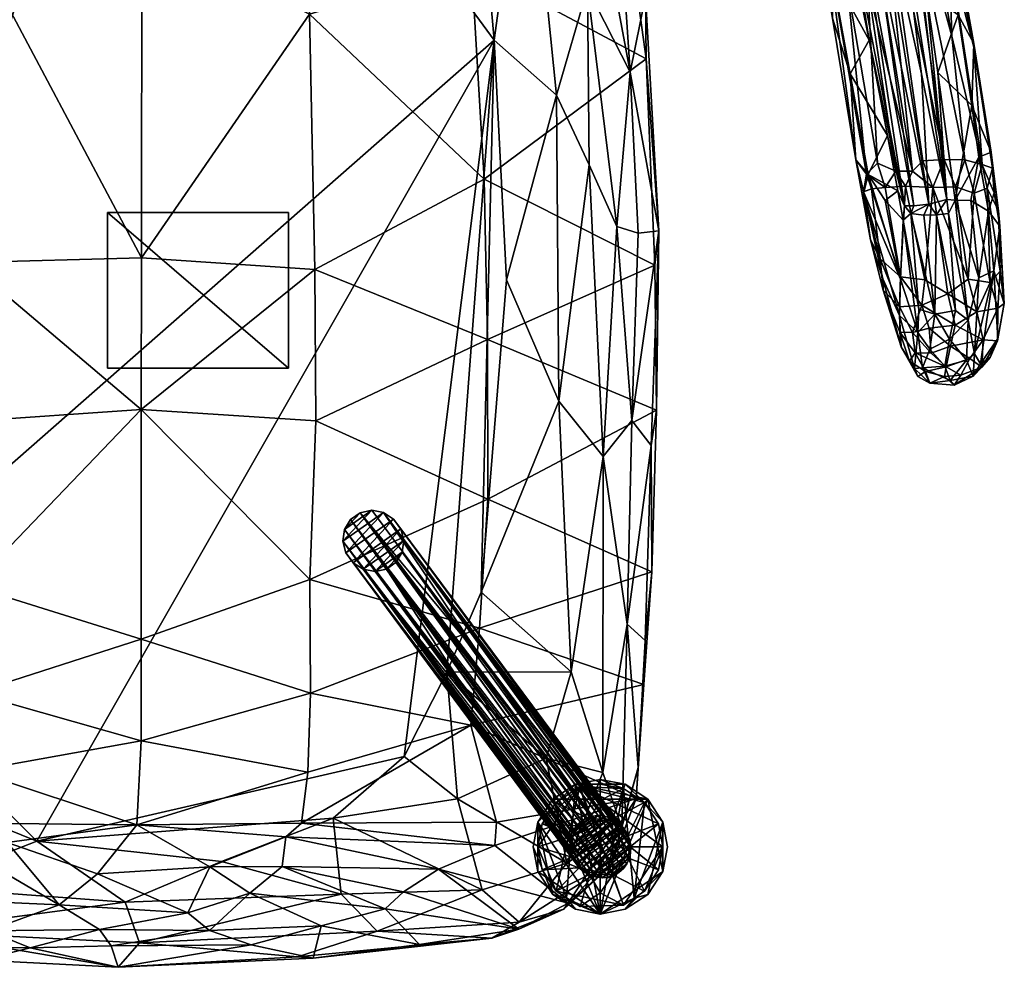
# Model space of a CAD drawing. Header units: inches. Extents: x -10.8 to 10.9, y -13 to 13.
# Tile 2 of 10: x -1.5 to 10.9, y -13 to -1.1. Entities that reach past the tile are written whole.
import ezdxf

# ---------------------------------------------------------------- set-up
doc = ezdxf.new("R2010")
doc.units = ezdxf.units.IN
doc.layers.get('0').update_dxf_attribs({"true_color": 0xc2ced6})

msp = doc.modelspace()

# ---------------------------------------------------------------- meshes
mesh = msp.add_polyface()
corners = [(-6.083, -0.849, 13.627), (-5.519, 2.624, 13.2), (-5.5, 0.908, 12.94), (-5.233, -1.667, 12.766), (-4.913, 2.165, 12.542), (-4.205, 1.477, 12.223), (-5.844, -1.896, 13.27), (-5.146, -3.998, 12.892), (-6.402, -4.011, 14.313), (-6.356, -1.11, 14.251), (-6.219, -3.216, 13.848), (-6.237, -6.542, 14.163), (-5.858, -4.99, 13.475), (-4.439, -2.116, 12.441), (-4.421, -5.802, 12.731), (-5.76, 2.851, 13.714), (-2.186, -6.163, 15.937), (-2.184, -4.161, 15.663), (-4.333, -4.915, 15.493), (-4.282, -1.473, 14.967), (-3.895, 2.205, 14.398), (-5.997, 1.156, 14.121), (0.008, 0.051, 15.098), (-2.074, -0.19, 15.047), (0.003, -4.103, 15.747), (-6.343, -1.619, 14.536), (-6.455, -4.228, 14.929), (-6.502, -5.746, 14.886), (-6.473, -3.127, 14.616), (0.106, 4.549, 12.033), (4.44, -1.364, 12.395), (-3.999, -8.772, 12.848), (-6.461, -5.696, 15.127), (0, -6.012, 16.016), (-0.29, 1.951, 14.772)]
mesh.append_faces([[corners[k] for k in face] for face in [(0, 1, 2), (3, 4, 5), (6, 2, 3), (0, 2, 6), (3, 7, 6), (8, 9, 10), (11, 10, 12), (13, 14, 7), (0, 9, 15), (16, 17, 18), (19, 18, 17), (20, 21, 19), (22, 23, 24), (19, 25, 26), (15, 9, 21), (27, 26, 28), (8, 27, 28), (26, 25, 28), (28, 25, 9), (21, 9, 25), (9, 8, 28), (29, 30, 31), (2, 4, 3), (10, 0, 6), (3, 13, 7), (9, 0, 10), (10, 6, 12), (8, 10, 11), (5, 13, 3), (19, 17, 23), (18, 26, 32), (19, 21, 25), (29, 31, 13), (7, 12, 6), (20, 19, 23), (17, 33, 24), (23, 17, 24), (23, 22, 34), (19, 26, 18)]], dxfattribs={"vtx0": -1, "vtx1": -1, "vtx2": -1})
mesh = msp.add_polyface()
corners = [(-3.9, 3.864, 12.459), (-2.487, 4.142, 12.17), (-3.386, 3.25, 12.112), (-1.783, 3.973, 15.755), (-0.041, 3.869, 15.78), (-0.614, 4.001, 16.038), (-2.119, 2.155, 14.644), (-0.809, 2.711, 14.811), (-2.068, 2.837, 14.734), (-2.739, 3.759, 15.17), (-0.768, 3.669, 15.457), (-2.355, 3.395, 14.956), (-0.736, 3.298, 15.127), (-3.895, 2.205, 14.398), (-3.767, 4.189, 15.365), (-2.391, 4.185, 16.121), (-3.618, 3.325, 14.605), (-4.09, 2.862, 14.358), (-4.418, 3.931, 14.688), (0.003, 3.696, 15.515), (0.003, 2.555, 14.806), (-0.059, 2.835, 14.883), (-0.29, 1.951, 14.772), (-0.732, 4.201, 17.365), (-0.864, 4.101, 16.394), (0.003, 4.144, 16.906), (0.552, 4.09, 16.396), (-2.074, -0.19, 15.047), (0.106, 4.549, 12.033), (-1.156, 4.498, 12.083), (-4.205, 1.477, 12.223), (-4.439, -2.116, 12.441), (-2.243, 4.252, 16.878), (0.781, 4.207, 17.416)]
mesh.append_faces([[corners[k] for k in face] for face in [(0, 1, 2), (3, 4, 5), (6, 7, 8), (9, 10, 3), (11, 12, 9), (13, 6, 8), (14, 3, 15), (16, 11, 9), (17, 8, 16), (18, 9, 14), (19, 10, 12), (7, 20, 21), (7, 22, 20), (23, 24, 25), (26, 24, 5), (19, 4, 10), (6, 27, 22), (28, 2, 29), (2, 1, 29), (30, 28, 31), (10, 4, 3), (7, 12, 8), (5, 24, 15), (3, 5, 15), (22, 7, 6), (15, 24, 32), (12, 10, 9), (8, 12, 11), (13, 8, 17), (9, 3, 14), (8, 11, 16), (16, 9, 18), (13, 27, 6), (28, 30, 2), (12, 7, 21), (23, 25, 33), (4, 26, 5), (25, 24, 26)]], dxfattribs={"vtx0": -1, "vtx1": -1, "vtx2": -1})
mesh = msp.add_polyface()
corners = [(0.106, 4.549, 12.033), (1.755, 4.319, 12.089), (3.526, 3.075, 12.124), (2.595, 4.061, 15.64), (1.85, 4.184, 16.39), (1.151, 3.954, 15.841), (2.868, 3.858, 15.263), (4.203, 4.372, 15.46), (1.339, 3.549, 15.255), (3.187, 3.578, 14.872), (3.149, 3.096, 14.629), (1.497, 2.998, 14.883), (3.265, 2.622, 14.515), (1.394, 2.43, 14.728), (4.644, 2.931, 14.212), (3.604, 2.083, 14.472), (-0.736, 3.298, 15.127), (-0.059, 2.835, 14.883), (0.003, 2.555, 14.806), (1.011, 1.918, 14.765), (4.114, 3.042, 12.299), (3.407, 3.816, 12.279), (4.416, 3.732, 12.668), (4.196, 1.406, 12.228), (-0.29, 1.951, 14.772), (4.156, -0.427, 14.814), (2.003, 1.615, 14.742), (0.008, 0.051, 15.098), (4.44, -1.364, 12.395), (0.552, 4.09, 16.396), (4.493, 4.227, 14.988), (3.953, 4.402, 12.803), (0.003, 3.696, 15.515), (-0.041, 3.869, 15.78), (4.464, 3.817, 14.596)]
mesh.append_faces([[corners[k] for k in face] for face in [(0, 1, 2), (3, 4, 5), (6, 7, 3), (6, 3, 8), (9, 6, 8), (10, 9, 11), (12, 10, 11), (12, 11, 13), (14, 10, 12), (15, 12, 13), (12, 15, 14), (16, 11, 8), (17, 13, 11), (13, 18, 19), (20, 21, 22), (2, 1, 21), (20, 23, 2), (19, 18, 24), (25, 15, 26), (24, 27, 26), (24, 26, 19), (26, 15, 19), (23, 28, 0), (23, 0, 2), (4, 29, 5), (30, 6, 9), (9, 8, 11), (15, 13, 19), (18, 13, 17), (17, 11, 16), (2, 21, 20), (21, 31, 22), (3, 5, 8), (32, 8, 5), (8, 32, 16), (32, 5, 33), (33, 5, 29), (34, 9, 10)]], dxfattribs={"vtx0": -1, "vtx1": -1, "vtx2": -1})
mesh = msp.add_polyface()
corners = [(6.461, -4.194, 14.924), (6.482, -6.018, 15.159), (6.509, -3.763, 14.632), (6.35, -1.597, 14.532), (6.341, -0.811, 14.245), (5.914, 1.557, 14.072), (5.747, 2.859, 13.711), (5.998, 0.507, 13.648), (5.222, -2.055, 12.789), (4.44, -1.364, 12.395), (4.849, 1.637, 12.487), (5.635, -2.934, 13.125), (5.612, -0.708, 13.009), (5.983, -3.707, 13.52), (5.81, -6.6, 13.596), (6.149, -1.766, 13.677), (5.556, 1.43, 13.027), (6.249, -3.79, 13.925), (6.171, -6.15, 14.004), (4.596, -4.38, 12.661), (4.314, -3.113, 15.222), (2.116, -1.039, 15.179), (2.184, -4.247, 15.676), (0.008, 0.051, 15.098), (0.003, -4.103, 15.747), (4.356, -5.13, 15.52), (4.156, -0.427, 14.814), (3.604, 2.083, 14.472), (4.276, -8.309, 12.903), (4.196, 1.406, 12.228), (5.251, -5.907, 13.134), (2.003, 1.615, 14.742), (0, -6.012, 16.016)]
mesh.append_faces([[corners[k] for k in face] for face in [(0, 1, 2), (0, 2, 3), (2, 4, 3), (4, 5, 3), (6, 4, 7), (8, 9, 10), (11, 8, 12), (13, 14, 11), (13, 11, 12), (15, 13, 12), (15, 12, 16), (17, 2, 18), (2, 17, 15), (19, 9, 8), (20, 21, 22), (23, 24, 21), (20, 25, 0), (26, 20, 3), (27, 26, 5), (9, 19, 28), (9, 29, 10), (30, 19, 8), (30, 8, 11), (8, 10, 12), (17, 13, 15), (18, 13, 17), (15, 16, 7), (2, 15, 4), (15, 7, 4), (16, 12, 10), (20, 22, 25), (26, 21, 20), (24, 22, 21), (23, 21, 31), (25, 1, 0), (20, 0, 3), (26, 3, 5), (26, 31, 21), (32, 22, 24)]], dxfattribs={"vtx0": -1, "vtx1": -1, "vtx2": -1})
mesh = msp.add_polyface()
corners = [(8.524, -0.087, 23.274), (8.325, 0.951, 23.259), (8.479, 0.493, 21.784), (8.311, 1.191, 21.727), (8.071, 2.005, 23.241), (8.701, 0.713, 20.259), (8.887, -0.051, 20.38), (8.153, 1.716, 21.679), (8.511, 1.316, 20.171), (9.282, 1.502, 19.951), (9.498, 1.237, 20.193), (9.555, 0.266, 20.137), (8.812, 1.226, 19.869), (8.88, 1.536, 19.765), (9.23, -0.062, 20.07), (8.7, 1.103, 20.019), (9.098, -0.11, 20.144), (8.345, 2.026, 19.827), (8.964, -0.165, 20.309), (9.939, 1.389, 22.79), (9.889, 1.163, 21.673), (9.873, 1.653, 23.146), (10.124, 0.525, 22.905), (10.155, 0.348, 23.104), (10.22, -0.021, 22.76), (10.275, -0.307, 23.19), (10.08, 0.145, 21.76), (10.184, -0.473, 21.835), (9.712, 0.223, 20.314), (9.746, 1.321, 23.544), (10.161, -0.253, 23.512), (9.901, 1.358, 23.309), (8.698, 1.576, 23.706), (9.134, -0.661, 23.839), (8.876, 2.07, 23.732), (8.877, -0.663, 23.698), (8.49, 1.539, 23.593), (8.301, 1.459, 23.411), (8.632, -0.233, 23.478), (8.696, -1.087, 23.311), (10.472, -1.454, 23.38), (9.203, 0.987, 19.883), (9.584, 0.935, 23.728), (10.196, -1.314, 23.735), (9.228, 1.371, 23.774), (9.7, -3.014, 24.015), (8.681, -0.502, 21.853)]
mesh.append_faces([[corners[k] for k in face] for face in [(0, 1, 2), (3, 1, 4), (1, 3, 2), (2, 5, 6), (5, 2, 3), (7, 8, 3), (9, 10, 11), (12, 13, 14), (15, 12, 16), (8, 17, 15), (18, 6, 5), (18, 5, 15), (19, 20, 21), (21, 22, 19), (22, 21, 23), (24, 23, 25), (22, 26, 20), (23, 24, 26), (27, 28, 26), (29, 30, 31), (32, 33, 34), (32, 35, 33), (36, 35, 32), (37, 35, 36), (37, 38, 35), (37, 39, 38), (23, 21, 40), (1, 37, 4), (13, 41, 14), (12, 14, 16), (15, 16, 18), (17, 12, 15), (26, 22, 23), (20, 26, 28), (31, 40, 21), (1, 0, 37), (41, 9, 11), (42, 43, 29), (0, 39, 37), (8, 15, 5), (44, 34, 45), (0, 2, 46), (2, 6, 46), (5, 3, 8), (10, 28, 11), (22, 20, 19), (20, 28, 10)]], dxfattribs={"vtx0": -1, "vtx1": -1, "vtx2": -1})
mesh = msp.add_polyface()
corners = [(8.681, -0.502, 21.853), (8.887, -0.051, 20.38), (9.157, -1.366, 20.587), (9.098, -0.11, 20.144), (9.23, -0.062, 20.07), (9.718, -3.447, 20.734), (9.203, 0.987, 19.883), (9.906, -3.428, 20.676), (9.712, 0.223, 20.314), (9.872, -0.756, 20.51), (10.132, -3.37, 20.758), (10.018, -1.772, 20.669), (8.964, -0.165, 20.309), (9.6, -3.45, 20.837), (10.275, -0.307, 23.19), (10.184, -0.473, 21.835), (10.22, -0.021, 22.76), (10.473, -1.406, 23.25), (10.275, -1.044, 21.889), (10.445, -2.187, 22.003), (10.08, 0.145, 21.76), (9.584, 0.935, 23.728), (10.36, -2.868, 23.893), (10.196, -1.314, 23.735), (10.097, -2.867, 23.999), (9.829, -2.88, 24.023), (9.228, 1.371, 23.774), (9.7, -3.014, 24.015), (8.877, -0.663, 23.698), (9.259, -2.91, 23.828), (9.134, -0.661, 23.839), (8.632, -0.233, 23.478), (9.12, -3.05, 23.655), (8.989, -2.868, 23.412), (10.472, -1.454, 23.38), (10.155, 0.348, 23.104), (10.689, -2.775, 23.332), (9.812, -1.787, 20.431), (9.555, 0.266, 20.137), (10.161, -0.253, 23.512), (9.901, 1.358, 23.309), (10.577, -2.93, 23.722), (9.746, 1.321, 23.544), (8.876, 2.07, 23.732), (9.492, -3.011, 23.957), (8.696, -1.087, 23.311), (8.915, -1.788, 21.976), (9.387, -2.564, 20.782), (8.524, -0.087, 23.274)]
mesh.append_faces([[corners[k] for k in face] for face in [(0, 1, 2), (3, 4, 5), (4, 6, 7), (8, 9, 10), (11, 10, 9), (12, 13, 2), (12, 2, 1), (14, 15, 16), (14, 17, 18), (19, 18, 17), (18, 11, 9), (16, 15, 20), (8, 15, 9), (21, 22, 23), (21, 24, 22), (25, 26, 27), (28, 29, 30), (31, 32, 28), (31, 33, 32), (14, 34, 17), (14, 35, 34), (36, 17, 34), (6, 37, 7), (12, 3, 13), (6, 38, 37), (39, 34, 40), (41, 34, 39), (23, 39, 42), (26, 24, 21), (30, 27, 43), (29, 44, 30), (32, 29, 28), (45, 33, 31), (37, 38, 10), (41, 39, 23), (0, 46, 45), (8, 10, 38), (46, 33, 45), (19, 11, 18), (25, 24, 26), (0, 2, 46), (47, 46, 2), (14, 18, 15), (36, 19, 17), (18, 9, 15), (0, 45, 48)]], dxfattribs={"vtx0": -1, "vtx1": -1, "vtx2": -1})
mesh = msp.add_polyface()
corners = [(8.915, -1.788, 21.976), (9.141, -3.054, 22.096), (8.989, -2.868, 23.412), (9.086, -3.281, 22.73), (9.517, -3.258, 20.903), (9.357, -3.382, 21.519), (9.582, -3.629, 20.94), (9.387, -2.564, 20.782), (10.237, -3.377, 20.921), (10.132, -3.37, 20.758), (10.018, -1.772, 20.669), (9.906, -3.428, 20.676), (9.812, -1.787, 20.431), (9.6, -3.45, 20.837), (10.535, -2.837, 22.073), (10.729, -3.285, 22.87), (10.656, -3.514, 22.282), (10.689, -2.775, 23.332), (10.445, -2.187, 22.003), (10.435, -3.381, 21.527), (9.614, -3.199, 24.001), (9.957, -3.217, 24.05), (9.7, -3.014, 24.015), (9.492, -3.011, 23.957), (9.184, -3.233, 23.718), (9.356, -3.218, 23.881), (9.12, -3.05, 23.655), (9.082, -3.272, 23.52), (9.172, -3.875, 23.419), (10.472, -1.454, 23.38), (10.577, -2.93, 23.722), (10.705, -2.974, 23.468), (9.134, -0.661, 23.839), (10.638, -3.226, 23.717), (10.781, -3.511, 23.482), (10.36, -2.868, 23.893), (10.097, -2.867, 23.999), (10.242, -3.21, 23.989), (9.829, -2.88, 24.023), (10.002, -3.561, 20.717), (9.23, -0.062, 20.07), (9.718, -3.447, 20.734), (9.157, -1.366, 20.587), (10.196, -1.314, 23.735), (10.474, -3.29, 23.887), (10.154, -3.544, 20.803), (9.098, -0.11, 20.144), (9.259, -2.91, 23.828)]
mesh.append_faces([[corners[k] for k in face] for face in [(0, 1, 2), (3, 2, 1), (1, 4, 5), (5, 4, 6), (4, 1, 7), (7, 1, 0), (8, 9, 10), (9, 11, 12), (4, 7, 13), (14, 15, 16), (17, 14, 18), (16, 19, 14), (14, 19, 8), (18, 14, 8), (20, 21, 22), (20, 22, 23), (24, 25, 26), (24, 26, 27), (28, 27, 2), (29, 30, 31), (32, 23, 22), (33, 34, 31), (35, 36, 37), (17, 29, 31), (21, 36, 38), (39, 11, 9), (4, 13, 6), (2, 3, 28), (40, 11, 41), (7, 42, 13), (20, 23, 25), (35, 30, 43), (30, 35, 44), (15, 14, 17), (45, 9, 8), (46, 41, 13), (35, 37, 44), (21, 38, 22), (23, 47, 25), (47, 26, 25), (26, 2, 27), (30, 44, 33), (17, 31, 34), (18, 8, 10), (33, 31, 30), (36, 21, 37), (15, 17, 34)]], dxfattribs={"vtx0": -1, "vtx1": -1, "vtx2": -1})
mesh = msp.add_polyface()
corners = [(-5.35, -9.306, 13.546), (-5.858, -4.99, 13.475), (-5.087, -6.331, 13.092), (-6.351, -8.666, 14.81), (-6.502, -5.746, 14.886), (-6.237, -6.542, 14.163), (-3.999, -8.772, 12.848), (-5.705, -10.352, 13.955), (-5.945, -7.422, 13.835), (-4.771, -10.53, 13.484), (-6.251, -10.172, 14.771), (-6.052, -10.007, 14.269), (-2.112, -9.58, 16.216), (-2.134, -8.233, 16.153), (-4.24, -8.916, 15.893), (-2.186, -6.163, 15.937), (-4.323, -6.959, 15.736), (0, -10.177, 16.282), (0.001, -8.901, 16.311), (0, -6.012, 16.016), (-2.184, -4.161, 15.663), (-4.13, -10.012, 15.89), (-6.315, -9.475, 15.372), (-6.4, -7.804, 15.328), (-6.461, -5.696, 15.127), (-1.31, -11.442, 13.011), (4.44, -1.364, 12.395), (-4.421, -5.802, 12.731), (-4.439, -2.116, 12.441), (-6.455, -4.228, 14.929), (-5.146, -3.998, 12.892), (-6.402, -4.011, 14.313), (-3.172, -10.689, 12.972), (-4.333, -4.915, 15.493)]
mesh.append_faces([[corners[k] for k in face] for face in [(0, 1, 2), (3, 4, 5), (0, 2, 6), (7, 8, 0), (0, 6, 9), (10, 3, 11), (12, 13, 14), (13, 15, 16), (17, 18, 12), (19, 15, 13), (20, 15, 19), (21, 14, 22), (23, 22, 14), (24, 23, 16), (25, 6, 26), (6, 27, 28), (3, 22, 23), (24, 4, 23), (4, 24, 29), (22, 3, 10), (2, 30, 27), (1, 30, 2), (5, 1, 8), (4, 31, 5), (2, 27, 6), (8, 1, 0), (3, 5, 11), (5, 8, 11), (9, 6, 32), (11, 8, 7), (18, 13, 12), (3, 23, 4), (12, 14, 21), (13, 16, 14), (15, 33, 16), (19, 13, 18), (23, 14, 16), (24, 16, 33)]], dxfattribs={"vtx0": -1, "vtx1": -1, "vtx2": -1})
mesh = msp.add_polyface()
corners = [(6.338, -8.916, 14.848), (6.423, -8.05, 15.331), (6.323, -9.468, 15.372), (6.412, -6.461, 14.568), (6.509, -3.763, 14.632), (6.482, -6.018, 15.159), (6.249, -10.514, 14.865), (5.409, -9.309, 13.587), (4.276, -8.309, 12.903), (5.251, -5.907, 13.134), (5.093, -10.397, 13.59), (3.843, -9.314, 12.888), (5.81, -6.6, 13.596), (5.635, -2.934, 13.125), (6.171, -6.15, 14.004), (5.983, -3.707, 13.52), (6.11, -8.711, 14.189), (5.807, -10.578, 14.058), (4.256, -8.76, 15.888), (2.121, -8.15, 16.147), (2.128, -9.578, 16.217), (4.361, -7.138, 15.747), (2.195, -6.154, 15.935), (4.356, -5.13, 15.52), (2.184, -4.247, 15.676), (0.001, -8.901, 16.311), (0, -10.177, 16.282), (0, -6.012, 16.016), (4.147, -9.982, 15.892), (4.44, -1.364, 12.395), (3.306, -10.376, 12.946), (4.596, -4.38, 12.661), (-1.31, -11.442, 13.011)]
mesh.append_faces([[corners[k] for k in face] for face in [(0, 1, 2), (3, 4, 5), (2, 6, 0), (3, 5, 1), (7, 8, 9), (10, 11, 7), (12, 7, 9), (12, 9, 13), (14, 12, 15), (16, 17, 12), (3, 16, 14), (3, 0, 16), (1, 0, 3), (18, 19, 20), (21, 22, 19), (23, 24, 22), (25, 26, 20), (19, 22, 27), (27, 22, 24), (18, 28, 2), (18, 2, 1), (21, 1, 5), (29, 11, 30), (8, 11, 29), (9, 8, 31), (17, 7, 12), (16, 12, 14), (0, 6, 16), (25, 20, 19), (30, 32, 29), (11, 8, 7), (4, 3, 14), (18, 20, 28), (21, 19, 18), (23, 22, 21), (19, 27, 25), (18, 1, 21), (21, 5, 23)]], dxfattribs={"vtx0": -1, "vtx1": -1, "vtx2": -1})
mesh = msp.add_polyface()
corners = [(10.8, -3.702, 23.111), (10.781, -3.511, 23.482), (10.854, -4.678, 23.391), (10.656, -3.514, 22.282), (10.723, -4.264, 22.484), (10.533, -4.355, 21.661), (10.237, -3.377, 20.921), (10.435, -3.381, 21.527), (10.398, -4.887, 21.065), (10.154, -3.544, 20.803), (10.474, -3.29, 23.887), (10.4, -4.369, 24.053), (10.677, -4.413, 23.856), (10.242, -3.21, 23.989), (10.145, -4.555, 24.115), (9.957, -3.217, 24.05), (9.981, -4.81, 20.955), (9.841, -3.564, 20.715), (10.002, -3.561, 20.717), (9.857, -4.379, 24.087), (9.614, -3.199, 24.001), (9.678, -3.546, 20.782), (9.547, -4.34, 23.939), (9.781, -4.748, 21.047), (9.172, -3.875, 23.419), (9.333, -4.51, 23.499), (9.295, -4.116, 23.662), (9.141, -3.054, 22.096), (9.55, -4.371, 21.686), (9.086, -3.281, 22.73), (9.357, -3.382, 21.519), (9.582, -3.629, 20.94), (10.132, -3.37, 20.758), (9.718, -3.447, 20.734), (9.906, -3.428, 20.676), (9.6, -3.45, 20.837), (10.801, -4.269, 23.636), (10.638, -3.226, 23.717), (9.184, -3.233, 23.718), (9.082, -3.272, 23.52), (9.325, -4.365, 22.804), (9.766, -5.041, 21.211), (10.242, -4.765, 20.953), (9.356, -3.218, 23.881), (10.729, -3.285, 22.87), (9.538, -4.829, 22.188)]
mesh.append_faces([[corners[k] for k in face] for face in [(0, 1, 2), (3, 4, 5), (6, 7, 5), (8, 9, 6), (10, 11, 12), (13, 11, 10), (14, 11, 15), (16, 17, 18), (15, 19, 14), (20, 19, 15), (16, 21, 17), (19, 20, 22), (23, 21, 16), (24, 25, 26), (27, 28, 29), (30, 28, 27), (30, 31, 28), (18, 32, 9), (21, 33, 34), (21, 35, 33), (21, 31, 35), (36, 2, 1), (6, 5, 8), (37, 36, 1), (12, 36, 37), (10, 12, 37), (26, 22, 38), (31, 21, 23), (39, 26, 38), (24, 26, 39), (29, 40, 24), (41, 28, 31), (0, 4, 3), (4, 0, 2), (42, 18, 9), (18, 17, 34), (20, 43, 22), (43, 38, 22), (21, 34, 17), (25, 24, 40), (0, 44, 1), (45, 40, 29), (3, 5, 7), (11, 13, 15), (28, 45, 29), (0, 3, 44)]], dxfattribs={"vtx0": -1, "vtx1": -1, "vtx2": -1})
mesh = msp.add_polyface()
corners = [(-0.422, -5.49, 13.137), (-0.422, -5.49, 13.942), (-0.422, -3.531, 13.137), (-0.422, -3.531, 13.942), (1.855, -5.49, 13.137), (1.855, -5.49, 13.942), (1.855, -3.531, 13.137), (1.855, -3.531, 13.942)]
mesh.append_faces([[corners[k] for k in face] for face in [(5, 3, 1), (3, 5, 7)]], dxfattribs={"vtx0": -1})
mesh.append_faces([[corners[k] for k in face] for face in [(0, 4, 5), (5, 1, 0), (4, 6, 7), (7, 5, 4), (6, 2, 3), (3, 7, 6), (2, 0, 1), (1, 3, 2), (4, 0, 2), (2, 6, 4)]], dxfattribs={"vtx2": -1})
mesh = msp.add_polyface()
corners = [(10.145, -4.555, 24.115), (9.816, -4.699, 24.012), (10.236, -4.95, 23.955), (9.92, -5.251, 21.235), (10.167, -5.125, 21.093), (10.107, -5.464, 21.37), (9.699, -5.043, 23.729), (9.735, -5.299, 23.467), (9.935, -5.301, 23.627), (9.909, -4.989, 23.904), (9.547, -4.34, 23.939), (9.536, -4.72, 23.81), (9.824, -5.486, 21.538), (9.766, -5.041, 21.211), (9.981, -4.81, 20.955), (9.663, -5.403, 23.046), (9.865, -5.531, 23.14), (9.54, -5.037, 23.518), (9.295, -4.116, 23.662), (9.726, -5.496, 21.753), (9.918, -5.679, 21.941), (9.766, -5.594, 21.995), (9.556, -5.223, 23.096), (9.333, -4.51, 23.499), (9.325, -4.365, 22.804), (10.002, -3.561, 20.717), (10.242, -4.765, 20.953), (9.582, -3.629, 20.94), (9.781, -4.748, 21.047), (10.176, -5.212, 23.774), (9.857, -4.379, 24.087), (10.102, -5.597, 23.062), (10.173, -5.647, 21.671), (10.124, -5.472, 23.42), (9.538, -4.829, 22.188), (9.55, -4.371, 21.686)]
mesh.append_faces([[corners[k] for k in face] for face in [(0, 1, 2), (3, 4, 5), (6, 7, 8), (6, 9, 1), (10, 11, 1), (3, 5, 12), (3, 13, 14), (7, 15, 16), (11, 17, 6), (12, 13, 3), (18, 11, 10), (19, 13, 12), (12, 20, 19), (19, 21, 22), (15, 17, 22), (23, 22, 17), (22, 23, 24), (14, 25, 26), (6, 8, 9), (21, 20, 16), (15, 21, 16), (17, 7, 6), (23, 11, 18), (13, 27, 28), (29, 9, 8), (4, 3, 14), (1, 30, 10), (13, 28, 14), (7, 17, 15), (17, 11, 23), (30, 1, 0), (31, 16, 20), (20, 12, 32), (33, 8, 7), (19, 34, 13), (12, 5, 32), (16, 31, 33), (21, 15, 22), (29, 8, 33), (19, 22, 34), (34, 22, 24), (1, 9, 2), (6, 1, 11), (20, 21, 19), (33, 7, 16), (34, 35, 13)]], dxfattribs={"vtx0": -1, "vtx1": -1, "vtx2": -1})
mesh = msp.add_polyface()
corners = [(10.398, -4.887, 21.065), (10.533, -4.355, 21.661), (10.48, -5.309, 21.467), (10.677, -5.354, 22.689), (10.556, -5.436, 21.922), (10.772, -5.117, 22.948), (10.767, -5.146, 23.31), (10.854, -4.678, 23.391), (10.801, -4.269, 23.636), (10.775, -4.735, 23.663), (10.463, -5.59, 21.892), (10.677, -4.413, 23.856), (10.573, -5.476, 23.074), (10.589, -5.133, 23.679), (10.242, -4.765, 20.953), (10.154, -3.544, 20.803), (10.507, -4.782, 23.936), (10.167, -5.125, 21.093), (10.173, -5.647, 21.671), (10.378, -5.391, 21.376), (10.223, -5.703, 22.055), (10.107, -5.464, 21.37), (10.309, -5.579, 23.119), (10.176, -5.212, 23.774), (10.419, -5.367, 23.518), (10.236, -4.95, 23.955), (10.145, -4.555, 24.115), (9.981, -4.81, 20.955), (10.102, -5.597, 23.062), (9.918, -5.679, 21.941), (10.124, -5.472, 23.42), (9.909, -4.989, 23.904), (10.723, -4.264, 22.484), (10.4, -4.369, 24.053)]
mesh.append_faces([[corners[k] for k in face] for face in [(0, 1, 2), (3, 4, 5), (6, 3, 5), (7, 8, 9), (9, 6, 7), (4, 10, 2), (11, 9, 8), (12, 10, 3), (13, 6, 9), (0, 14, 15), (13, 12, 6), (11, 16, 9), (17, 14, 0), (18, 19, 10), (12, 20, 10), (21, 19, 18), (22, 20, 12), (13, 23, 24), (25, 16, 26), (17, 27, 14), (20, 28, 29), (5, 7, 6), (19, 0, 2), (19, 2, 10), (10, 4, 3), (12, 3, 6), (24, 12, 13), (28, 20, 22), (13, 9, 16), (20, 18, 10), (23, 13, 25), (17, 19, 21), (30, 28, 22), (23, 25, 31), (2, 1, 32), (16, 11, 33), (16, 33, 26), (13, 16, 25), (5, 4, 32), (7, 5, 32), (17, 0, 19), (24, 22, 12), (30, 24, 23), (30, 22, 24), (18, 20, 29), (4, 2, 32)]], dxfattribs={"vtx0": -1, "vtx1": -1, "vtx2": -1})
mesh = msp.add_polyface()
corners = [(2.537, -7.668, 12.821), (2.556, -7.521, 12.812), (2.576, -7.815, 12.83), (2.632, -7.393, 12.804), (2.666, -7.937, 12.837), (2.753, -7.308, 12.799), (2.793, -8.018, 12.842), (2.899, -7.278, 12.797), (2.941, -8.047, 12.844), (3.047, -7.307, 12.799), (3.087, -8.017, 12.842), (3.174, -7.388, 12.804), (3.208, -7.932, 12.837), (3.264, -7.51, 12.811), (3.284, -7.804, 12.829), (3.303, -7.656, 12.82), (4.324, -9.198, 6.678), (4.37, -9.975, 6.702), (5.391, -11.509, 0.559), (5.396, -11.549, 0.559), (5.4, -11.399, 0.559), (5.409, -11.606, 0.559), (5.42, -11.335, 0.559), (5.43, -11.66, 0.559), (5.44, -11.296, 0.559), (5.469, -11.727, 0.559), (5.483, -11.235, 0.559), (5.52, -11.786, 0.559), (5.54, -11.184, 0.559), (5.58, -11.834, 0.559), (5.603, -11.148, 0.559), (5.649, -11.871, 0.559), (5.673, -11.126, 0.559), (5.723, -11.894, 0.559), (5.748, -11.118, 0.559), (5.8, -11.902, 0.559), (5.826, -11.126, 0.559), (5.876, -11.895, 0.559), (5.9, -11.149, 0.559), (5.946, -11.872, 0.559), (5.968, -11.186, 0.559), (6.009, -11.836, 0.559), (6.029, -11.235, 0.559), (6.066, -11.785, 0.559), (6.079, -11.294, 0.559), (6.109, -11.725, 0.559), (6.119, -11.361, 0.559), (6.14, -11.415, 0.559), (6.142, -11.648, 0.559), (6.153, -11.472, 0.559), (6.155, -11.593, 0.559), (6.158, -11.512, 0.559)]
mesh.append_faces([[corners[k] for k in face] for face in [(30, 26, 28)]], dxfattribs={"vtx0": -1})
mesh.append_faces([[corners[k] for k in face] for face in [(32, 24, 30), (34, 22, 32), (22, 34, 20), (19, 40, 21), (27, 46, 29), (36, 20, 34), (42, 23, 40), (46, 27, 44), (47, 29, 46), (48, 35, 50), (33, 50, 35), (13, 6, 15), (0, 7, 1), (10, 14, 8), (6, 17, 8), (21, 2, 19), (35, 17, 33), (33, 6, 31), (3, 24, 1), (32, 16, 34), (5, 28, 3), (46, 13, 47), (45, 12, 43), (37, 17, 35)]], dxfattribs={"vtx0": -1, "vtx1": -1})
mesh.append_faces([[corners[k] for k in face] for face in [(6, 33, 17), (32, 5, 16), (36, 16, 9), (17, 37, 10)]], dxfattribs={"vtx0": -1, "vtx1": -1, "vtx2": -1})
mesh.append_faces([[corners[k] for k in face] for face in [(36, 18, 20), (30, 24, 26), (25, 42, 44), (44, 27, 25), (51, 33, 31), (19, 38, 40), (31, 47, 49), (37, 45, 43), (43, 39, 37), (33, 51, 50), (1, 7, 5), (0, 9, 7), (2, 11, 9), (11, 2, 4), (4, 13, 11), (13, 4, 6), (15, 6, 8), (8, 14, 15), (4, 27, 29), (29, 6, 4), (2, 23, 25), (25, 4, 2), (0, 18, 19), (19, 2, 0), (6, 29, 31), (1, 24, 22), (16, 5, 7), (5, 32, 30), (1, 22, 20), (20, 0, 1), (16, 7, 9), (16, 36, 34), (9, 38, 36), (11, 42, 40), (47, 13, 15), (17, 10, 8), (10, 39, 41), (10, 37, 39)]], dxfattribs={"vtx0": -1, "vtx2": -1})
mesh.append_faces([[corners[k] for k in face] for face in [(22, 24, 32), (19, 18, 38), (23, 21, 40), (31, 29, 47), (25, 23, 42), (49, 51, 31), (48, 45, 37), (37, 35, 48), (36, 38, 18), (0, 2, 9), (21, 23, 2), (25, 27, 4), (26, 24, 3), (28, 26, 3), (30, 28, 5), (20, 18, 0), (9, 11, 40), (40, 38, 9), (44, 42, 11), (11, 13, 44), (46, 44, 13), (49, 47, 15), (51, 49, 15), (15, 14, 50), (50, 51, 15), (45, 48, 14), (14, 12, 45), (12, 10, 41), (48, 50, 14), (41, 43, 12)]], dxfattribs={"vtx1": -1, "vtx2": -1})
mesh.append_faces([[corners[k] for k in face] for face in [(43, 41, 39), (5, 3, 1), (10, 12, 14)]], dxfattribs={"vtx2": -1})
mesh = msp.add_polyface()
corners = [(1.967, -12.894, 14.474), (-0.29, -13.027, 14.621), (-0.02, -12.72, 14.121), (-1.032, -12.24, 15.518), (0.588, -12.34, 15.465), (-0.547, -11.852, 15.77), (-0.053, -11.234, 16.045), (0.863, -11.763, 15.799), (-0.2, -12.209, 13.544), (-2.957, -12.572, 14.057), (-2.017, -12.938, 14.601), (-2.787, -12.014, 13.527), (-1.31, -11.442, 13.011), (1.012, -11.696, 13.142), (-1.396, -12.78, 15.036), (-0.377, -12.757, 15.098), (-3.16, -12.758, 14.874), (1.382, -12.743, 15.069), (-3.172, -10.689, 12.972), (-0.525, -12.551, 15.297), (-1.927, -12.569, 15.174), (-3.192, -12.143, 15.376), (-4.151, -11.739, 15.47), (-1.868, -11.749, 15.746), (-1.685, -11.456, 15.9), (-2.102, -11.215, 15.947), (0.859, -12.563, 15.272), (-4.032, -12.333, 15.134), (0, -10.177, 16.282), (-2.099, -10.554, 16.105), (-3.999, -8.772, 12.848), (-4.13, -10.012, 15.89), (-2.112, -9.58, 16.216)]
mesh.append_faces([[corners[k] for k in face] for face in [(0, 1, 2), (3, 4, 5), (6, 5, 7), (8, 2, 9), (1, 10, 9), (1, 9, 2), (8, 11, 12), (8, 12, 13), (14, 1, 15), (16, 10, 14), (17, 15, 1), (10, 1, 14), (12, 11, 18), (14, 19, 20), (21, 20, 3), (22, 21, 23), (24, 25, 23), (26, 4, 19), (5, 24, 3), (14, 20, 16), (20, 27, 16), (28, 29, 6), (30, 12, 18), (5, 4, 7), (8, 9, 11), (14, 15, 19), (21, 3, 23), (22, 23, 25), (31, 29, 32), (26, 19, 15), (4, 3, 19), (6, 24, 5), (21, 27, 20), (28, 32, 29), (6, 25, 24), (3, 20, 19), (25, 29, 31), (24, 23, 3), (29, 25, 6)]], dxfattribs={"vtx0": -1, "vtx1": -1, "vtx2": -1})
mesh = msp.add_polyface()
corners = [(6.249, -10.514, 14.865), (6.323, -9.468, 15.372), (6.224, -10.905, 15.268), (5.354, -11.718, 14.01), (6.044, -11.266, 14.393), (5.704, -11.857, 14.436), (4.287, -12.054, 13.851), (4.754, -12.457, 14.241), (5.316, -12.297, 14.606), (4.408, -12.662, 14.575), (2.97, -12.572, 14.06), (5.905, -11.744, 15.08), (5.369, -12.22, 14.971), (4.75, -12.548, 14.854), (3.502, -12.739, 14.844), (2.165, -12.911, 14.791), (2.415, -11.151, 13.007), (3.98, -10.907, 13.293), (5.093, -10.397, 13.59), (3.843, -9.314, 12.888), (5.807, -10.578, 14.058), (5.409, -9.309, 13.587), (6.11, -8.711, 14.189), (4.468, -11.203, 15.621), (2.018, -11.215, 15.957), (4.448, -11.496, 15.527), (3.3, -12.078, 15.402), (3.741, -11.793, 15.503), (3.068, -12.292, 15.29), (4.147, -9.982, 15.892), (3.306, -10.376, 12.946)]
mesh.append_faces([[corners[k] for k in face] for face in [(0, 1, 2), (3, 4, 5), (6, 3, 7), (8, 9, 7), (7, 5, 8), (7, 9, 10), (4, 0, 11), (5, 4, 11), (8, 5, 11), (8, 12, 13), (9, 8, 13), (9, 14, 15), (6, 16, 17), (3, 6, 17), (18, 17, 19), (20, 18, 21), (4, 22, 0), (23, 24, 25), (26, 13, 27), (28, 13, 26), (2, 1, 29), (23, 25, 2), (27, 12, 25), (3, 5, 7), (6, 7, 10), (11, 12, 8), (9, 13, 14), (17, 30, 19), (3, 17, 18), (4, 20, 22), (20, 4, 3), (3, 18, 20), (28, 14, 13), (25, 12, 2), (24, 23, 29), (13, 12, 27), (2, 29, 23), (11, 2, 12), (0, 2, 11)]], dxfattribs={"vtx0": -1, "vtx1": -1, "vtx2": -1})
mesh = msp.add_polyface()
corners = [(2.514, -12.108, 13.57), (4.287, -12.054, 13.851), (2.97, -12.572, 14.06), (-0.2, -12.209, 13.544), (-0.02, -12.72, 14.121), (4.408, -12.662, 14.575), (1.967, -12.894, 14.474), (2.415, -11.151, 13.007), (1.012, -11.696, 13.142), (2.165, -12.911, 14.791), (1.382, -12.743, 15.069), (-0.29, -13.027, 14.621), (3.306, -10.376, 12.946), (3.98, -10.907, 13.293), (2.265, -12.506, 15.198), (0.859, -12.563, 15.272), (3.068, -12.292, 15.29), (1.366, -12.093, 15.587), (3.3, -12.078, 15.402), (1.773, -11.758, 15.749), (3.741, -11.793, 15.503), (4.448, -11.496, 15.527), (1.821, -11.384, 15.918), (2.098, -10.573, 16.102), (2.018, -11.215, 15.957), (4.147, -9.982, 15.892), (0.863, -11.763, 15.799), (0.588, -12.34, 15.465), (-0.053, -11.234, 16.045), (3.502, -12.739, 14.844), (-1.31, -11.442, 13.011), (2.128, -9.578, 16.217), (0, -10.177, 16.282), (-0.377, -12.757, 15.098)]
mesh.append_faces([[corners[k] for k in face] for face in [(0, 1, 2), (3, 0, 4), (2, 5, 6), (6, 4, 2), (0, 7, 1), (8, 7, 0), (0, 3, 8), (9, 6, 5), (10, 11, 9), (12, 13, 7), (10, 14, 15), (16, 17, 14), (18, 19, 16), (20, 19, 18), (21, 22, 20), (23, 24, 25), (26, 27, 17), (22, 26, 19), (24, 23, 28), (10, 9, 14), (9, 29, 14), (14, 29, 16), (7, 8, 30), (9, 11, 6), (19, 17, 16), (22, 19, 20), (31, 23, 25), (27, 15, 17), (28, 26, 22), (26, 17, 19), (28, 22, 24), (32, 23, 31), (12, 7, 30), (33, 10, 15), (0, 2, 4), (17, 15, 14), (24, 22, 21), (23, 32, 28)]], dxfattribs={"vtx0": -1, "vtx1": -1, "vtx2": -1})
mesh = msp.add_polyface()
corners = [(4.928, -11.51), (4.928, -11.51, 0.106), (4.987, -11.822), (4.987, -11.822, 0.106), (4.987, -11.199), (4.987, -11.199, 0.106), (5.176, -12.109), (5.176, -12.109, 0.106), (5.176, -10.912), (5.176, -10.912, 0.106), (5.351, -12.155, 0.106), (5.463, -12.297), (5.463, -12.297, 0.106), (5.463, -10.723), (5.463, -10.723, 0.106), (5.774, -12.357), (5.774, -12.357, 0.106), (5.774, -10.723, 0.106), (5.774, -10.664), (5.774, -10.664, 0.106), (6.064, -10.778, 0.106), (6.086, -12.297), (6.086, -12.297, 0.106), (6.086, -10.723), (6.086, -10.723, 0.106), (6.198, -12.155, 0.106), (6.331, -10.954, 0.106), (6.373, -12.109), (6.373, -12.109, 0.106), (6.373, -10.912), (6.373, -10.912, 0.106), (6.561, -11.822), (6.561, -11.822, 0.106), (6.561, -11.199), (6.561, -11.199, 0.106), (6.621, -11.51), (6.621, -11.51, 0.106)]
mesh.append_faces([[corners[k] for k in face] for face in [(6, 15, 11), (23, 13, 18), (21, 31, 27)]], dxfattribs={"vtx0": -1})
mesh.append_faces([[corners[k] for k in face] for face in [(33, 31, 29), (1, 7, 5), (19, 20, 24), (24, 26, 30), (32, 34, 28), (16, 10, 12), (12, 10, 7), (14, 17, 19), (13, 29, 8)]], dxfattribs={"vtx0": -1, "vtx1": -1})
mesh.append_faces([[corners[k] for k in face] for face in [(4, 15, 2), (8, 29, 15), (31, 15, 29), (20, 25, 26), (20, 16, 25), (25, 34, 26), (16, 20, 17), (5, 10, 14), (16, 17, 14), (14, 10, 16), (5, 7, 10), (20, 19, 17), (26, 24, 20), (25, 28, 34)]], dxfattribs={"vtx0": -1, "vtx1": -1, "vtx2": -1})
mesh.append_faces([[corners[k] for k in face] for face in [(15, 4, 8), (13, 23, 29), (15, 6, 2), (31, 21, 15), (18, 19, 24), (24, 23, 18), (29, 30, 34), (34, 33, 29), (23, 24, 30), (30, 29, 23), (33, 34, 36), (36, 35, 33), (31, 32, 28), (28, 27, 31), (21, 22, 16), (16, 15, 21), (27, 28, 22), (22, 21, 27), (35, 36, 32), (32, 31, 35), (15, 16, 12), (12, 11, 15), (6, 7, 3), (3, 2, 6), (11, 12, 7), (7, 6, 11), (2, 3, 1), (1, 0, 2), (4, 5, 9), (9, 8, 4), (13, 14, 19), (19, 18, 13), (8, 9, 14), (14, 13, 8), (0, 1, 5), (5, 4, 0)]], dxfattribs={"vtx0": -1, "vtx2": -1})
mesh.append_faces([[corners[k] for k in face] for face in [(35, 31, 33), (36, 34, 32)]], dxfattribs={"vtx1": -1})
mesh.append_faces([[corners[k] for k in face] for face in [(34, 30, 26), (16, 22, 25), (22, 28, 25)]], dxfattribs={"vtx1": -1, "vtx2": -1})
mesh.append_faces([[corners[k] for k in face] for face in [(2, 0, 4), (1, 3, 7), (14, 9, 5)]], dxfattribs={"vtx2": -1})
mesh = msp.add_polyface()
corners = [(4.987, -11.51, 0.106), (5.042, -11.8, 0.106), (5.042, -11.221, 0.106), (5.218, -12.067, 0.106), (5.218, -10.954, 0.106), (5.416, -11.642, 0.558), (5.427, -11.373, 0.559), (5.51, -11.775, 0.559), (5.51, -11.246, 0.559), (5.517, -10.754, 0.107), (5.519, -12.263, 0.112), (5.637, -11.858, 0.559), (5.637, -11.163, 0.559), (5.774, -12.091, 0.333), (5.774, -10.93, 0.333), (5.929, -11.157, 0.559), (5.93, -11.865, 0.558), (6.064, -12.243, 0.106), (6.064, -10.778, 0.106), (6.122, -11.648, 0.559), (6.122, -11.373, 0.559), (6.148, -11.51, 0.559), (6.331, -12.067, 0.106), (6.331, -10.954, 0.106), (6.506, -11.8, 0.106), (6.506, -11.221, 0.106), (6.562, -11.51, 0.106)]
mesh.append_faces([[corners[k] for k in face] for face in [(9, 2, 4)]], dxfattribs={"vtx0": -1})
mesh.append_faces([[corners[k] for k in face] for face in [(21, 20, 15), (19, 21, 15), (16, 19, 15), (16, 7, 11), (15, 5, 7), (7, 16, 15), (15, 8, 6), (6, 5, 15), (15, 12, 8), (9, 3, 0), (9, 26, 17), (17, 3, 9), (14, 12, 15), (2, 6, 8), (4, 8, 12), (5, 6, 0), (11, 7, 3), (11, 13, 16), (7, 5, 1), (9, 12, 14), (11, 10, 13), (19, 16, 22), (21, 19, 24), (25, 20, 21), (15, 20, 23), (17, 16, 13), (15, 18, 14)]], dxfattribs={"vtx0": -1, "vtx1": -1, "vtx2": -1})
mesh.append_faces([[corners[k] for k in face] for face in [(9, 23, 25), (26, 22, 17), (8, 4, 2), (12, 9, 4), (21, 26, 25), (14, 18, 9), (6, 2, 0), (5, 0, 1), (19, 22, 24), (16, 17, 22), (15, 23, 18), (20, 25, 23)]], dxfattribs={"vtx0": -1, "vtx2": -1})
mesh.append_faces([[corners[k] for k in face] for face in [(10, 3, 17)]], dxfattribs={"vtx1": -1})
mesh.append_faces([[corners[k] for k in face] for face in [(0, 2, 9), (25, 26, 9), (3, 10, 11), (1, 3, 7), (24, 26, 21), (10, 17, 13)]], dxfattribs={"vtx1": -1, "vtx2": -1})
mesh.append_faces([[corners[k] for k in face] for face in [(3, 1, 0), (26, 24, 22), (9, 18, 23)]], dxfattribs={"vtx2": -1})

doc.saveas('drawing.dxf')
